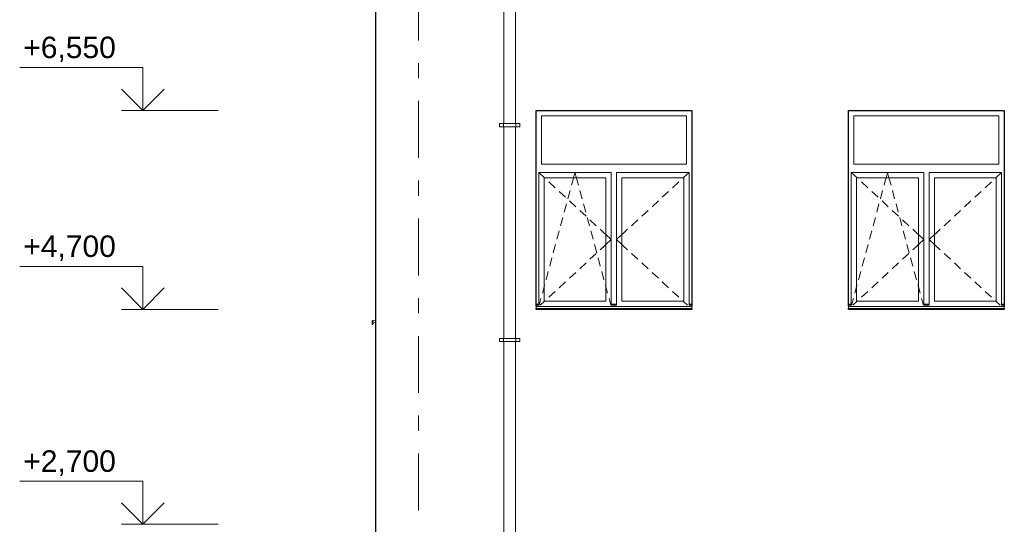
# Model space of a CAD drawing. Header units: millimetres. Extents: x -28034 to 133570, y -6180 to 17692.
# Tile 15 of 36: x 64802 to 73970, y 470 to 5166. Entities that reach past the tile are written whole.
import ezdxf
from ezdxf.enums import TextEntityAlignment as Align

# ---------------------------------------------------------------- set-up
doc = ezdxf.new("R2010")
doc.units = ezdxf.units.MM
doc.header["$MEASUREMENT"] = 0
doc.linetypes.add('Штрих-Штриховая', pattern=[1093.611073, 529.166651, -211.666656, 141.111112, -211.666656])
for name, color, linetype in [('Конструктив - Стены Несущие', 7, 'Continuous'), ('Новый_1 ВОДОСТОК', 7, 'Continuous'), ('Новый_Окна Archicad', 7, 'Continuous'), ('Окна Archicad', 7, 'Continuous'), ('Размер - Отметка Уровня', 7, 'Continuous'), ('Элемент Модели - Оси', 7, 'Continuous')]:
    doc.layers.add(name, color=color, linetype=linetype)
for name, color, linetype, lineweight in [('Конструктив - Стены Несущие_Ном._пера__21', 7, 'Continuous', 30), ('Новый_1 ВОДОСТОК_Ном._пера__120', 7, 'Continuous', 5), ('Новый_Окна Archicad_Ном._пера__120', 7, 'Continuous', 5), ('Окна Archicad_Ном._пера__120', 7, 'Continuous', 5), ('Окна Archicad_Ном._пера__21', 7, 'Continuous', 30), ('Размер - Отметка Уровня_Ном._пера__120', 7, 'Continuous', 5), ('Элемент Модели - Оси_Ном._пера__1', 7, 'Continuous', 15), ('Элемент Модели - Оси_Ном._пера__120', 7, 'Continuous', 5)]:
    doc.layers.add(name, color=color, linetype=linetype, lineweight=lineweight)
doc.styles.add('СГЕНЕРИР_СТИЛЬ_1', font='arial.ttf')

# ---------------------------------------------------------------- blocks, each defined once
blk = doc.blocks.new('Элемент Разреза_194_1', base_point=(104939.2, -2230.2))
at = {"layer": 'Конструктив - Стены Несущие_Ном._пера__21', "color": 7, "linetype": 'Continuous', "lineweight": 30}
blk.add_line((68114.9, 1619.8), (68114.9, -1850.2), dxfattribs=at)
blk = doc.blocks.new('Элемент Разреза_205_1', base_point=(104939.2, -2230.2))
at = {"layer": 'Конструктив - Стены Несущие_Ном._пера__21', "color": 7, "linetype": 'Continuous', "lineweight": 30}
blk.add_line((68114.9, 5319.8), (68114.9, 1619.8), dxfattribs=at)
blk = doc.blocks.new('Элемент Разреза_207_1', base_point=(104939.2, -2230.2))
at = {"layer": 'Окна Archicad_Ном._пера__120', "color": 7, "linetype": 'Continuous', "lineweight": 5}
for p, q in [((69659.9, 4269.8), (69659.9, 3819.8)), ((71009.9, 4269.8), (69659.9, 4269.8)), ((71009.9, 3819.8), (71009.9, 4269.8)), ((69659.9, 3819.8), (71009.9, 3819.8)), ((69634.9, 3694.8), (69634.9, 3744.8)), ((69634.9, 3744.8), (70309.9, 3744.8)), ((69634.9, 3744.8), (69688.9, 3694.8)), ((69634.9, 2544.8), (69634.9, 3694.8)), ((69684.9, 3694.8), (69684.9, 2544.8)), ((70259.9, 3694.8), (69684.9, 3694.8)), ((69688.9, 3694.8), (69693.6, 3690.4)), ((69939.9, 3624.3), (69951.6, 3667.6)), ((69951.6, 3667.6), (69958.9, 3694.8)), ((69958.9, 3694.8), (69972.4, 3744.8)), ((69985.9, 3694.8), (69972.4, 3744.8)), ((69993.3, 3667.6), (69985.9, 3694.8)), ((70004.9, 3624.3), (69993.3, 3667.6)), ((70259.9, 2544.8), (70259.9, 3694.8)), ((70309.9, 3744.8), (70309.9, 3694.8)), ((70309.9, 3694.8), (70309.9, 2544.8)), ((70359.9, 3694.8), (70359.9, 3744.8)), ((70359.9, 3744.8), (71034.9, 3744.8)), ((70359.9, 2544.8), (70359.9, 3694.8)), ((70409.9, 3694.8), (70409.9, 2544.8)), ((70984.9, 3694.8), (70409.9, 3694.8)), ((70980.9, 3694.8), (70976.2, 3690.4)), ((71034.9, 3744.8), (70980.9, 3694.8)), ((70984.9, 2544.8), (70984.9, 3694.8)), ((71034.9, 3744.8), (71034.9, 3694.8)), ((71034.9, 3694.8), (71034.9, 2544.8)), ((69730.3, 3656.5), (69789, 3602.1)), ((69906, 3498.8), (69926.9, 3576.1)), ((70038.8, 3498.8), (70018, 3576.1)), ((70939.5, 3656.5), (70880.8, 3602.1)), ((69825.7, 3568.1), (69884.4, 3513.8)), ((70844.1, 3568.1), (70785.4, 3513.8)), ((69872.1, 3373.3), (69893, 3450.6)), ((69921.1, 3479.8), (69979.8, 3425.5)), ((70072.7, 3373.3), (70051.8, 3450.6)), ((70748.7, 3479.8), (70690, 3425.5)), ((69838.2, 3247.8), (69859.1, 3325.1)), ((70016.5, 3391.5), (70075.2, 3337.2)), ((70106.6, 3247.8), (70085.7, 3325.1)), ((70111.8, 3303.2), (70170.6, 3248.8)), ((70558, 3303.2), (70499.3, 3248.8)), ((70653.3, 3391.5), (70594.6, 3337.2)), ((70207.2, 3214.9), (70251.2, 3174.1)), ((70462.6, 3214.9), (70418.6, 3174.1)), ((69804.3, 3122.3), (69825.2, 3199.6)), ((70140.5, 3122.3), (70119.6, 3199.6)), ((70251.2, 3174.1), (70259.9, 3166.1)), ((70259.9, 3166.1), (70309.9, 3119.8)), ((70259.9, 3073.5), (70309.9, 3119.8)), ((70409.9, 3166.1), (70359.9, 3119.8)), ((70409.9, 3073.5), (70359.9, 3119.8)), ((70418.6, 3174.1), (70409.9, 3166.1)), ((69770.5, 2996.8), (69791.3, 3074.1)), ((70174.4, 2996.8), (70153.5, 3074.1)), ((70207.2, 3024.7), (70251.2, 3065.4)), ((70251.2, 3065.4), (70259.9, 3073.5)), ((70418.6, 3065.4), (70409.9, 3073.5)), ((70462.6, 3024.7), (70418.6, 3065.4)), ((69736.6, 2871.3), (69757.4, 2948.5)), ((70111.8, 2936.4), (70170.6, 2990.8)), ((70208.2, 2871.3), (70187.4, 2948.5)), ((70558, 2936.4), (70499.3, 2990.8)), ((70016.5, 2848.1), (70075.2, 2902.4)), ((70653.3, 2848.1), (70594.6, 2902.4)), ((69702.7, 2745.8), (69723.5, 2823)), ((69921.1, 2759.8), (69979.8, 2814.1)), ((70242.1, 2745.8), (70221.3, 2823)), ((70748.7, 2759.8), (70690, 2814.1)), ((69668.8, 2620.3), (69684.9, 2680)), ((69684.9, 2680), (69689.6, 2697.5)), ((69825.7, 2671.4), (69884.4, 2725.8)), ((70259.9, 2680), (70255.2, 2697.5)), ((70276, 2620.3), (70259.9, 2680)), ((70844.1, 2671.4), (70785.4, 2725.8)), ((69638.5, 2508.3), (69655.8, 2572)), ((69730.3, 2583.1), (69789, 2637.5)), ((70306.3, 2508.3), (70289.1, 2572)), ((70939.5, 2583.1), (70880.8, 2637.5)), ((69634.9, 2519.8), (69609.9, 2519.8)), ((69634.9, 2509.8), (69609.9, 2509.8)), ((69609.9, 2499.8), (69609.9, 2497.9)), ((69609.9, 2497.9), (69609.9, 2477.9)), ((71059.9, 2497.9), (69609.9, 2497.9)), ((71059.9, 2477.9), (69609.9, 2477.9)), ((69634.9, 2508.3), (69634.9, 2544.8)), ((69649.5, 2508.3), (69688.9, 2544.8)), ((69684.9, 2544.8), (70259.9, 2544.8)), ((69688.9, 2544.8), (69693.6, 2549.1)), ((70309.9, 2544.8), (70309.9, 2508.3)), ((70359.9, 2519.8), (70309.9, 2519.8)), ((70359.9, 2509.8), (70309.9, 2509.8)), ((70359.9, 2508.3), (70359.9, 2544.8)), ((70409.9, 2544.8), (70984.9, 2544.8)), ((70980.9, 2544.8), (70976.2, 2549.1)), ((71020.3, 2508.3), (70980.9, 2544.8)), ((71034.9, 2544.8), (71034.9, 2508.3)), ((71059.9, 2519.8), (71034.9, 2519.8)), ((71059.9, 2509.8), (71034.9, 2509.8)), ((71059.9, 2499.8), (71059.9, 2497.9)), ((71059.9, 2497.9), (71059.9, 2477.9))]:
    blk.add_line(p, q, dxfattribs=at)
at = {"layer": 'Окна Archicad_Ном._пера__21', "color": 7, "linetype": 'Continuous', "lineweight": 30}
for p, q in [((69609.9, 4319.8), (71059.9, 4319.8)), ((69609.9, 2499.8), (69609.9, 4319.8)), ((71059.9, 4319.8), (71059.9, 2499.8)), ((69609.9, 2469.8), (69609.9, 2477.9)), ((71059.9, 2477.9), (71059.9, 2469.8)), ((71059.9, 2469.8), (69609.9, 2469.8))]:
    blk.add_line(p, q, dxfattribs=at)
blk = doc.blocks.new('Элемент Разреза_208_1', base_point=(104939.2, -2230.2))
at = {"layer": 'Окна Archicad_Ном._пера__120', "color": 7, "linetype": 'Continuous', "lineweight": 5}
for p, q in [((72569.9, 4269.8), (72569.9, 3819.8)), ((73919.9, 4269.8), (72569.9, 4269.8)), ((73919.9, 3819.8), (73919.9, 4269.8)), ((72569.9, 3819.8), (73919.9, 3819.8)), ((72544.9, 3694.8), (72544.9, 3744.8)), ((72544.9, 3744.8), (73219.9, 3744.8)), ((72544.9, 3744.8), (72598.9, 3694.8)), ((72544.9, 2544.8), (72544.9, 3694.8)), ((72594.9, 3694.8), (72594.9, 2544.8)), ((73169.9, 3694.8), (72594.9, 3694.8)), ((72598.9, 3694.8), (72603.6, 3690.4)), ((72849.9, 3624.3), (72861.6, 3667.6)), ((72861.6, 3667.6), (72868.9, 3694.8)), ((72868.9, 3694.8), (72882.4, 3744.8)), ((72895.9, 3694.8), (72882.4, 3744.8)), ((72903.3, 3667.6), (72895.9, 3694.8)), ((72914.9, 3624.3), (72903.3, 3667.6)), ((73169.9, 2544.8), (73169.9, 3694.8)), ((73219.9, 3744.8), (73219.9, 3694.8)), ((73219.9, 3694.8), (73219.9, 2544.8)), ((73269.9, 3694.8), (73269.9, 3744.8)), ((73269.9, 3744.8), (73944.9, 3744.8)), ((73269.9, 2544.8), (73269.9, 3694.8)), ((73319.9, 3694.8), (73319.9, 2544.8)), ((73894.9, 3694.8), (73319.9, 3694.8)), ((73890.9, 3694.8), (73886.2, 3690.4)), ((73944.9, 3744.8), (73890.9, 3694.8)), ((73894.9, 2544.8), (73894.9, 3694.8)), ((73944.9, 3744.8), (73944.9, 3694.8)), ((73944.9, 3694.8), (73944.9, 2544.8)), ((72640.3, 3656.5), (72699, 3602.1)), ((72816, 3498.8), (72836.9, 3576.1)), ((72948.8, 3498.8), (72928, 3576.1)), ((73849.5, 3656.5), (73790.8, 3602.1)), ((72735.7, 3568.1), (72794.4, 3513.8)), ((73754.1, 3568.1), (73695.4, 3513.8)), ((72782.1, 3373.3), (72803, 3450.6)), ((72831.1, 3479.8), (72889.8, 3425.5)), ((72982.7, 3373.3), (72961.8, 3450.6)), ((73658.7, 3479.8), (73600, 3425.5)), ((72748.2, 3247.8), (72769.1, 3325.1)), ((72926.5, 3391.5), (72985.2, 3337.2)), ((73016.6, 3247.8), (72995.7, 3325.1)), ((73021.8, 3303.2), (73080.6, 3248.8)), ((73468, 3303.2), (73409.3, 3248.8)), ((73563.3, 3391.5), (73504.6, 3337.2)), ((73117.2, 3214.9), (73161.2, 3174.1)), ((73372.6, 3214.9), (73328.6, 3174.1)), ((72714.3, 3122.3), (72735.2, 3199.6)), ((73050.5, 3122.3), (73029.6, 3199.6)), ((73161.2, 3174.1), (73169.9, 3166.1)), ((73169.9, 3166.1), (73219.9, 3119.8)), ((73169.9, 3073.5), (73219.9, 3119.8)), ((73319.9, 3166.1), (73269.9, 3119.8)), ((73319.9, 3073.5), (73269.9, 3119.8)), ((73328.6, 3174.1), (73319.9, 3166.1)), ((72680.5, 2996.8), (72701.3, 3074.1)), ((73084.4, 2996.8), (73063.5, 3074.1)), ((73117.2, 3024.7), (73161.2, 3065.4)), ((73161.2, 3065.4), (73169.9, 3073.5)), ((73328.6, 3065.4), (73319.9, 3073.5)), ((73372.6, 3024.7), (73328.6, 3065.4)), ((72646.6, 2871.3), (72667.4, 2948.5)), ((73021.8, 2936.4), (73080.6, 2990.8)), ((73118.2, 2871.3), (73097.4, 2948.5)), ((73468, 2936.4), (73409.3, 2990.8)), ((72926.5, 2848.1), (72985.2, 2902.4)), ((73563.3, 2848.1), (73504.6, 2902.4)), ((72612.7, 2745.8), (72633.5, 2823)), ((72831.1, 2759.8), (72889.8, 2814.1)), ((73152.1, 2745.8), (73131.3, 2823)), ((73658.7, 2759.8), (73600, 2814.1)), ((72578.8, 2620.3), (72594.9, 2680)), ((72594.9, 2680), (72599.6, 2697.5)), ((72735.7, 2671.4), (72794.4, 2725.8)), ((73169.9, 2680), (73165.2, 2697.5)), ((73186, 2620.3), (73169.9, 2680)), ((73754.1, 2671.4), (73695.4, 2725.8)), ((72548.5, 2508.3), (72565.8, 2572)), ((72640.3, 2583.1), (72699, 2637.5)), ((73216.3, 2508.3), (73199.1, 2572)), ((73849.5, 2583.1), (73790.8, 2637.5)), ((72544.9, 2519.8), (72519.9, 2519.8)), ((72544.9, 2509.8), (72519.9, 2509.8)), ((72519.9, 2499.8), (72519.9, 2497.9)), ((72519.9, 2497.9), (72519.9, 2477.9)), ((73969.9, 2497.9), (72519.9, 2497.9)), ((73969.9, 2477.9), (72519.9, 2477.9)), ((72544.9, 2508.3), (72544.9, 2544.8)), ((72559.5, 2508.3), (72598.9, 2544.8)), ((72594.9, 2544.8), (73169.9, 2544.8)), ((72598.9, 2544.8), (72603.6, 2549.1)), ((73219.9, 2544.8), (73219.9, 2508.3)), ((73269.9, 2519.8), (73219.9, 2519.8)), ((73269.9, 2509.8), (73219.9, 2509.8)), ((73269.9, 2508.3), (73269.9, 2544.8)), ((73319.9, 2544.8), (73894.9, 2544.8)), ((73890.9, 2544.8), (73886.2, 2549.1)), ((73930.3, 2508.3), (73890.9, 2544.8)), ((73944.9, 2544.8), (73944.9, 2508.3)), ((73969.9, 2519.8), (73944.9, 2519.8)), ((73969.9, 2509.8), (73944.9, 2509.8)), ((73969.9, 2499.8), (73969.9, 2497.9)), ((73969.9, 2497.9), (73969.9, 2477.9))]:
    blk.add_line(p, q, dxfattribs=at)
at = {"layer": 'Окна Archicad_Ном._пера__21', "color": 7, "linetype": 'Continuous', "lineweight": 30}
for p, q in [((72519.9, 4319.8), (73969.9, 4319.8)), ((72519.9, 2499.8), (72519.9, 4319.8)), ((73969.9, 4319.8), (73969.9, 2499.8)), ((72519.9, 2469.8), (72519.9, 2477.9)), ((73969.9, 2477.9), (73969.9, 2469.8)), ((73969.9, 2469.8), (72519.9, 2469.8))]:
    blk.add_line(p, q, dxfattribs=at)
blk = doc.blocks.new('Элемент Разреза_352_1', base_point=(104939.2, -2230.2))
at = {"layer": 'Новый_1 ВОДОСТОК_Ном._пера__120', "color": 7, "linetype": 'Continuous', "lineweight": 5}
for p, q in [((69209.9, 8919.8), (69519.9, 8919.8)), ((69209.9, 8919.8), (69209.9, 8899.8)), ((69209.9, 8899.8), (69519.9, 8899.8)), ((69252.8, 8899.8), (69309.9, 8749.8)), ((69419.9, 8749.8), (69477, 8899.8)), ((69519.9, 8899.8), (69519.9, 8919.8)), ((69309.9, 8749.8), (69419.9, 8749.8)), ((69309.9, 8749.8), (69309.9, 8699.8)), ((69419.9, 8699.8), (69419.9, 8749.8)), ((69309.9, 8699.8), (69309.9, 8109.6)), ((69309.9, 8699.8), (69419.9, 8699.8)), ((69419.9, 8699.8), (69419.9, 8109.6)), ((69309.9, 8109.6), (69309.9, 7895)), ((69419.9, 8109.6), (69419.9, 7895)), ((69309.9, 7895), (69309.9, 7785)), ((69419.9, 7895), (69419.9, 7785)), ((69309.9, 7785), (69309.9, 6199.4)), ((69314.1, 7785), (69309.9, 7785)), ((69326, 7785), (69314.1, 7785)), ((69343.9, 7785), (69326, 7785)), ((69364.9, 7785), (69343.9, 7785)), ((69386, 7785), (69364.9, 7785)), ((69403.8, 7785), (69386, 7785)), ((69415.7, 7785), (69403.8, 7785)), ((69419.9, 7785), (69415.7, 7785)), ((69419.9, 7785), (69419.9, 6199.4)), ((69269.9, 6199.4), (69307.9, 6199.4)), ((69269.9, 6169.4), (69269.9, 6199.4)), ((69269.9, 6169.4), (69307.9, 6169.4)), ((69307.9, 6199.4), (69312.2, 6199.4)), ((69307.9, 6169.4), (69307.9, 6199.4)), ((69307.9, 6169.4), (69312.2, 6169.4)), ((69309.9, 6169.4), (69309.9, 4199.4)), ((69312.2, 6199.4), (69324.6, 6199.4)), ((69312.2, 6169.4), (69324.6, 6169.4)), ((69324.6, 6199.4), (69343.1, 6199.4)), ((69324.6, 6169.4), (69343.1, 6169.4)), ((69343.1, 6199.4), (69364.9, 6199.4)), ((69343.1, 6169.4), (69364.9, 6169.4)), ((69364.9, 6199.4), (69386.7, 6199.4)), ((69364.9, 6169.4), (69386.7, 6169.4)), ((69386.7, 6199.4), (69405.2, 6199.4)), ((69386.7, 6169.4), (69405.2, 6169.4)), ((69405.2, 6199.4), (69417.6, 6199.4)), ((69405.2, 6169.4), (69417.6, 6169.4)), ((69417.6, 6199.4), (69421.9, 6199.4)), ((69417.6, 6169.4), (69421.9, 6169.4)), ((69419.9, 6169.4), (69419.9, 4199.4)), ((69421.9, 6199.4), (69459.9, 6199.4)), ((69421.9, 6169.4), (69421.9, 6199.4)), ((69421.9, 6169.4), (69459.9, 6169.4)), ((69459.9, 6169.4), (69459.9, 6199.4)), ((69269.9, 4199.4), (69307.9, 4199.4)), ((69269.9, 4169.4), (69269.9, 4199.4)), ((69269.9, 4169.4), (69307.9, 4169.4)), ((69307.9, 4199.4), (69312.2, 4199.4)), ((69307.9, 4169.4), (69307.9, 4199.4)), ((69307.9, 4169.4), (69312.2, 4169.4)), ((69309.9, 4169.4), (69309.9, 2199.4)), ((69312.2, 4199.4), (69324.6, 4199.4)), ((69312.2, 4169.4), (69324.6, 4169.4)), ((69324.6, 4199.4), (69343.1, 4199.4)), ((69324.6, 4169.4), (69343.1, 4169.4)), ((69343.1, 4199.4), (69364.9, 4199.4)), ((69343.1, 4169.4), (69364.9, 4169.4)), ((69364.9, 4199.4), (69386.7, 4199.4)), ((69364.9, 4169.4), (69386.7, 4169.4)), ((69386.7, 4199.4), (69405.2, 4199.4)), ((69386.7, 4169.4), (69405.2, 4169.4)), ((69405.2, 4199.4), (69417.6, 4199.4)), ((69405.2, 4169.4), (69417.6, 4169.4)), ((69417.6, 4199.4), (69421.9, 4199.4)), ((69417.6, 4169.4), (69421.9, 4169.4)), ((69419.9, 4169.4), (69419.9, 2199.4)), ((69421.9, 4199.4), (69459.9, 4199.4)), ((69421.9, 4169.4), (69421.9, 4199.4)), ((69421.9, 4169.4), (69459.9, 4169.4)), ((69459.9, 4169.4), (69459.9, 4199.4)), ((69269.9, 2199.4), (69307.9, 2199.4)), ((69269.9, 2169.4), (69269.9, 2199.4)), ((69269.9, 2169.4), (69307.9, 2169.4)), ((69307.9, 2199.4), (69312.2, 2199.4)), ((69307.9, 2169.4), (69307.9, 2199.4)), ((69307.9, 2169.4), (69312.2, 2169.4)), ((69309.9, 2169.4), (69309.9, 199.4)), ((69312.2, 2199.4), (69324.6, 2199.4)), ((69312.2, 2169.4), (69324.6, 2169.4)), ((69324.6, 2199.4), (69343.1, 2199.4)), ((69324.6, 2169.4), (69343.1, 2169.4)), ((69343.1, 2199.4), (69364.9, 2199.4)), ((69343.1, 2169.4), (69364.9, 2169.4)), ((69364.9, 2199.4), (69386.7, 2199.4)), ((69364.9, 2169.4), (69386.7, 2169.4)), ((69386.7, 2199.4), (69405.2, 2199.4)), ((69386.7, 2169.4), (69405.2, 2169.4)), ((69405.2, 2199.4), (69417.6, 2199.4)), ((69405.2, 2169.4), (69417.6, 2169.4)), ((69417.6, 2199.4), (69421.9, 2199.4)), ((69417.6, 2169.4), (69421.9, 2169.4)), ((69419.9, 2169.4), (69419.9, 199.4)), ((69421.9, 2199.4), (69459.9, 2199.4)), ((69421.9, 2169.4), (69421.9, 2199.4)), ((69421.9, 2169.4), (69459.9, 2169.4)), ((69459.9, 2169.4), (69459.9, 2199.4)), ((69269.9, 199.4), (69307.9, 199.4)), ((69269.9, 169.4), (69269.9, 199.4)), ((69307.9, 199.4), (69312.2, 199.4)), ((69307.9, 169.4), (69307.9, 199.4)), ((69312.2, 199.4), (69324.6, 199.4)), ((69324.6, 199.4), (69343.1, 199.4)), ((69343.1, 199.4), (69364.9, 199.4)), ((69364.9, 199.4), (69386.7, 199.4)), ((69386.7, 199.4), (69405.2, 199.4)), ((69405.2, 199.4), (69417.6, 199.4)), ((69417.6, 199.4), (69421.9, 199.4)), ((69421.9, 199.4), (69459.9, 199.4)), ((69421.9, 169.4), (69421.9, 199.4)), ((69459.9, 169.4), (69459.9, 199.4)), ((69269.9, 169.4), (69307.9, 169.4)), ((69307.9, 169.4), (69312.2, 169.4)), ((69309.9, 169.4), (69309.9, -1800.6)), ((69312.2, 169.4), (69324.6, 169.4)), ((69324.6, 169.4), (69343.1, 169.4)), ((69343.1, 169.4), (69364.9, 169.4)), ((69364.9, 169.4), (69386.7, 169.4)), ((69386.7, 169.4), (69405.2, 169.4)), ((69405.2, 169.4), (69417.6, 169.4)), ((69417.6, 169.4), (69421.9, 169.4)), ((69419.9, 169.4), (69419.9, -1800.6)), ((69421.9, 169.4), (69459.9, 169.4)), ((69269.9, -1800.6), (69307.9, -1800.6)), ((69269.9, -1830.6), (69269.9, -1800.6)), ((69269.9, -1830.6), (69307.9, -1830.6)), ((69307.9, -1800.6), (69312.2, -1800.6)), ((69307.9, -1830.6), (69307.9, -1800.6)), ((69307.9, -1830.6), (69312.2, -1830.6)), ((69309.9, -1830.6), (69309.9, -1930.6)), ((69312.2, -1800.6), (69324.6, -1800.6)), ((69312.2, -1830.6), (69324.6, -1830.6)), ((69324.6, -1800.6), (69343.1, -1800.6)), ((69324.6, -1830.6), (69343.1, -1830.6)), ((69343.1, -1800.6), (69364.9, -1800.6)), ((69343.1, -1830.6), (69364.9, -1830.6)), ((69364.9, -1800.6), (69386.7, -1800.6)), ((69364.9, -1830.6), (69386.7, -1830.6)), ((69386.7, -1800.6), (69405.2, -1800.6)), ((69386.7, -1830.6), (69405.2, -1830.6)), ((69405.2, -1800.6), (69417.6, -1800.6)), ((69405.2, -1830.6), (69417.6, -1830.6)), ((69417.6, -1800.6), (69421.9, -1800.6)), ((69417.6, -1830.6), (69421.9, -1830.6)), ((69419.9, -1830.6), (69419.9, -1930.6)), ((69421.9, -1800.6), (69459.9, -1800.6)), ((69421.9, -1830.6), (69421.9, -1800.6)), ((69421.9, -1830.6), (69459.9, -1830.6)), ((69459.9, -1830.6), (69459.9, -1800.6)), ((69314.1, -1930.6), (69309.9, -1930.6)), ((69309.9, -1930.6), (69309.9, -2030.6)), ((69326, -1930.6), (69314.1, -1930.6)), ((69326, -2014.5), (69314.1, -2021.9)), ((69343.9, -1930.6), (69326, -1930.6)), ((69343.9, -2009.5), (69326, -2014.5)), ((69364.9, -1930.6), (69343.9, -1930.6)), ((69364.9, -2007.8), (69343.9, -2009.5)), ((69386, -1930.6), (69364.9, -1930.6)), ((69386, -2009.5), (69364.9, -2007.8)), ((69403.8, -1930.6), (69386, -1930.6)), ((69403.8, -2014.5), (69386, -2009.5)), ((69415.7, -1930.6), (69403.8, -1930.6)), ((69415.7, -2021.9), (69403.8, -2014.5)), ((69419.9, -1930.6), (69415.7, -1930.6)), ((69419.9, -1930.6), (69419.9, -2030.6)), ((69309.9, -2030.6), (69309.9, -2136.6)), ((69343.9, -2100.7), (69326, -2109.1)), ((69364.9, -2097.7), (69343.9, -2100.7)), ((69386, -2100.7), (69364.9, -2097.7)), ((69403.8, -2109.1), (69386, -2100.7)), ((69419.9, -2030.6), (69419.9, -2136.6)), ((69314.1, -2121.8), (69309.9, -2136.6)), ((69309.9, -2136.6), (69314.1, -2151.5)), ((69326, -2109.1), (69314.1, -2121.8)), ((69314.1, -2151.5), (69326, -2164.1)), ((69326, -2164.1), (69343.9, -2172.6)), ((69343.9, -2172.6), (69364.9, -2175.5)), ((69364.9, -2175.5), (69386, -2172.6)), ((69386, -2172.6), (69403.8, -2164.1)), ((69415.7, -2121.8), (69403.8, -2109.1)), ((69403.8, -2164.1), (69415.7, -2151.5)), ((69419.9, -2136.6), (69415.7, -2121.8)), ((69415.7, -2151.5), (69419.9, -2136.6))]:
    blk.add_line(p, q, dxfattribs=at)
blk = doc.blocks.new('Элемент Разреза_373_1', base_point=(104939.2, -2230.2))
at = {"layer": 'Новый_Окна Archicad_Ном._пера__120', "color": 7, "linetype": 'Continuous', "lineweight": 5}
for p, q in [((68114.9, 2349.8), (68084.9, 2347.9)), ((68084.9, 2347.9), (68084.9, 2327.9)), ((68084.9, 2327.9), (68094.9, 2337.9))]:
    blk.add_line(p, q, dxfattribs=at)
blk = doc.blocks.new('Элемент Разреза_393_1', base_point=(104939.2, -2230.2))
at = {"layer": 'Новый_Окна Archicad_Ном._пера__120', "color": 7, "linetype": 'Continuous', "lineweight": 5}
for p, q in [((68114.9, 2369.8), (68084.9, 2367.9)), ((68084.9, 2367.9), (68084.9, 2347.9)), ((68084.9, 2347.9), (68094.9, 2357.9))]:
    blk.add_line(p, q, dxfattribs=at)
blk = doc.blocks.new('Стандартный Маркер Сетки[27]_1', base_point=(68514.9, 11770.8))
at = {"layer": 'Элемент Модели - Оси_Ном._пера__120', "color": 7, "linetype": 'Штрих-Штриховая', "lineweight": 5}
blk.add_line((68514.9, 10970.8), (68514.9, -4430.2), dxfattribs=at)
at = {"layer": 'Элемент Модели - Оси_Ном._пера__1', "color": 7, "lineweight": 15, "style": 'СГЕНЕРИР_СТИЛЬ_1'}
blk.add_attdef('AC_MarkerText_1', text='', height=350, rotation=360, dxfattribs=at).set_placement((68514.9, -5530.2), align=Align.TOP_CENTER)
blk = doc.blocks.new('Стандартный Маркер Сетки[29]_1', base_point=(68514.9, 11770.8))
at = {"layer": 'Элемент Модели - Оси_Ном._пера__120', "color": 7, "linetype": 'Штрих-Штриховая', "lineweight": 5}
blk.add_line((68514.9, 10970.8), (68514.9, -4430.2), dxfattribs=at)
at = {"layer": 'Элемент Модели - Оси_Ном._пера__1', "color": 7, "lineweight": 15, "style": 'СГЕНЕРИР_СТИЛЬ_1'}
blk.add_attdef('AC_MarkerText_1', text='', height=350, rotation=360, dxfattribs=at).set_placement((68514.9, -5530.2), align=Align.TOP_CENTER)
blk = doc.blocks.new('Отметка высоты (ГОСТ)[44]_1', base_point=(65948.3, 4319.8))
at = {"layer": 'Размер - Отметка Уровня_Ном._пера__120', "color": 7, "linetype": 'Continuous', "lineweight": 5}
for p, q in [((65948.3, 4719.8), (64801.7, 4719.8)), ((65948.3, 4319.8), (65948.3, 4719.8)), ((65948.3, 4319.8), (65748.3, 4519.8)), ((65948.3, 4319.8), (66148.3, 4519.8)), ((66648.3, 4319.8), (65748.3, 4319.8))]:
    blk.add_line(p, q, dxfattribs=at)
at = {"layer": 'Размер - Отметка Уровня_Ном._пера__120', "color": 7, "lineweight": 5, "insert": (65748.3, 4749.5), "char_height": 200, "attachment_point": 9, "style": 'СГЕНЕРИР_СТИЛЬ_1'}
blk.add_mtext('\\A1;+6,550{\\H0.66x;\\S^  ;}', dxfattribs=at)
at = {"layer": 'Размер - Отметка Уровня_Ном._пера__120', "color": 7, "lineweight": 5, "style": 'СГЕНЕРИР_СТИЛЬ_1'}
blk.add_attdef('addText', text='', height=150, dxfattribs=at).set_placement((65688.3, 4484.1), align=Align.BOTTOM_RIGHT)
blk = doc.blocks.new('Отметка высоты (ГОСТ)[45]_1', base_point=(65948.3, 469.8))
at = {"layer": 'Размер - Отметка Уровня_Ном._пера__120', "color": 7, "linetype": 'Continuous', "lineweight": 5}
for p, q in [((65948.3, 869.8), (64801.7, 869.8)), ((65948.3, 469.8), (65948.3, 869.8)), ((65948.3, 469.8), (65748.3, 669.8)), ((65948.3, 469.8), (66148.3, 669.8)), ((66648.3, 469.8), (65748.3, 469.8))]:
    blk.add_line(p, q, dxfattribs=at)
at = {"layer": 'Размер - Отметка Уровня_Ном._пера__120', "color": 7, "lineweight": 5, "insert": (65748.3, 899.5), "char_height": 200, "attachment_point": 9, "style": 'СГЕНЕРИР_СТИЛЬ_1'}
blk.add_mtext('\\A1;+2,700{\\H0.66x;\\S^  ;}', dxfattribs=at)
at = {"layer": 'Размер - Отметка Уровня_Ном._пера__120', "color": 7, "lineweight": 5, "style": 'СГЕНЕРИР_СТИЛЬ_1'}
blk.add_attdef('addText', text='', height=150, dxfattribs=at).set_placement((65688.3, 634.1), align=Align.BOTTOM_RIGHT)
blk = doc.blocks.new('Отметка высоты (ГОСТ)[46]_1', base_point=(65948.3, 2469.8))
at = {"layer": 'Размер - Отметка Уровня_Ном._пера__120', "color": 7, "linetype": 'Continuous', "lineweight": 5}
for p, q in [((65948.3, 2869.8), (64801.7, 2869.8)), ((65948.3, 2469.8), (65948.3, 2869.8)), ((65948.3, 2469.8), (65748.3, 2669.8)), ((65948.3, 2469.8), (66148.3, 2669.8)), ((66648.3, 2469.8), (65748.3, 2469.8))]:
    blk.add_line(p, q, dxfattribs=at)
at = {"layer": 'Размер - Отметка Уровня_Ном._пера__120', "color": 7, "lineweight": 5, "insert": (65748.3, 2899.5), "char_height": 200, "attachment_point": 9, "style": 'СГЕНЕРИР_СТИЛЬ_1'}
blk.add_mtext('\\A1;+4,700{\\H0.66x;\\S^  ;}', dxfattribs=at)
at = {"layer": 'Размер - Отметка Уровня_Ном._пера__120', "color": 7, "lineweight": 5, "style": 'СГЕНЕРИР_СТИЛЬ_1'}
blk.add_attdef('addText', text='', height=150, dxfattribs=at).set_placement((65688.3, 2634.1), align=Align.BOTTOM_RIGHT)

msp = doc.modelspace()

# ---------------------------------------------------------------- block references
at = {"layer": 'Конструктив - Стены Несущие', "lineweight": 0}
for name in ['Элемент Разреза_205_1', 'Элемент Разреза_194_1']:
    msp.add_blockref(name, (104939.2, -2230.2), dxfattribs=at)
at = {"layer": 'Новый_1 ВОДОСТОК', "lineweight": 0}
msp.add_blockref('Элемент Разреза_352_1', (104939.2, -2230.2), dxfattribs=at)
at = {"layer": 'Новый_Окна Archicad', "lineweight": 0}
for name in ['Элемент Разреза_393_1', 'Элемент Разреза_373_1']:
    msp.add_blockref(name, (104939.2, -2230.2), dxfattribs=at)
at = {"layer": 'Окна Archicad', "lineweight": 0}
for name in ['Элемент Разреза_207_1', 'Элемент Разреза_208_1']:
    msp.add_blockref(name, (104939.2, -2230.2), dxfattribs=at)
at = {"layer": 'Размер - Отметка Уровня', "color": 7, "linetype": 'Continuous', "lineweight": 5}
for name, p in [('Отметка высоты (ГОСТ)[44]_1', (65948.3, 4319.8)), ('Отметка высоты (ГОСТ)[46]_1', (65948.3, 2469.8)), ('Отметка высоты (ГОСТ)[45]_1', (65948.3, 469.8))]:
    msp.add_blockref(name, p, dxfattribs=at)
at = {"layer": 'Элемент Модели - Оси', "color": 7, "linetype": 'Continuous', "lineweight": 5}
for name in ['Стандартный Маркер Сетки[27]_1', 'Стандартный Маркер Сетки[29]_1']:
    msp.add_blockref(name, (68514.9, 11770.8), dxfattribs=at)

doc.saveas('drawing.dxf')
